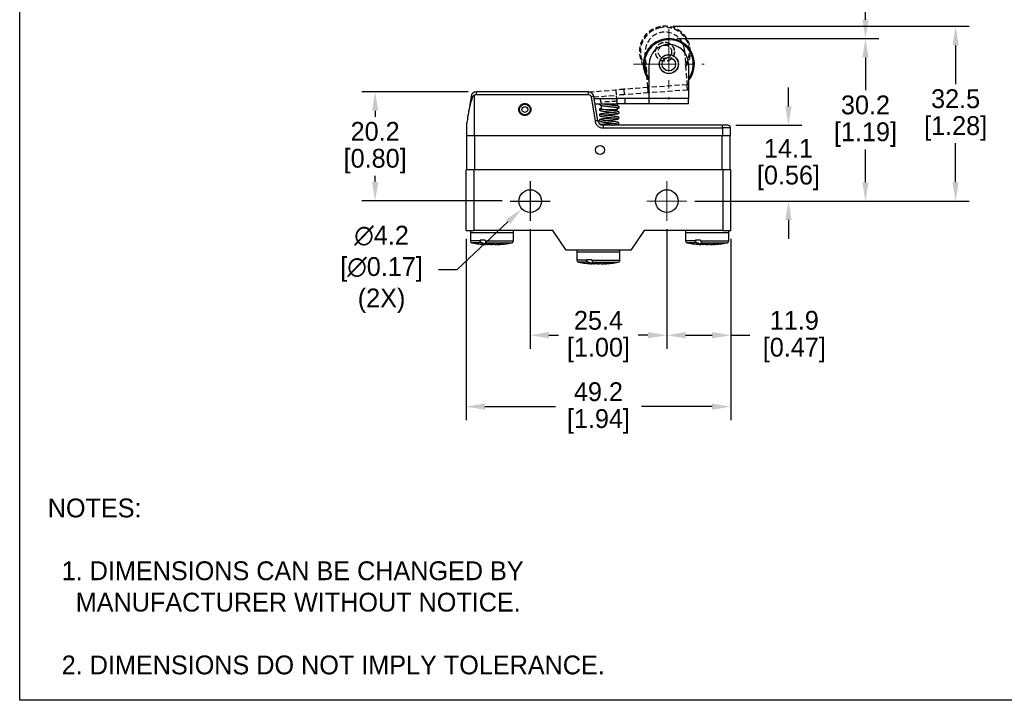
# Model space of a CAD drawing. Header units: inches. Extents: x 0 to 279, y 0 to 216.
# Tile 1 of 3: x 0 to 183, y 0 to 127. Entities that reach past the tile are written whole.
import ezdxf
from ezdxf import colors
from ezdxf.entities.mleader import LeaderData, LeaderLine
from ezdxf.math import Vec2, Vec3

# ---------------------------------------------------------------- set-up
doc = ezdxf.new("R2010")
doc.units = ezdxf.units.IN
doc.header["$LTSCALE"] = 10
doc.header["$MEASUREMENT"] = 0
for name, pattern in [('CENTER', [2, 1.25, -0.25, 0.25, -0.25]), ('CENTERX2', [20.32, 12.7, -2.54, 2.54, -2.54]), ('HIDDEN', [0.375, 0.25, -0.125])]:
    doc.linetypes.add(name, pattern=pattern)
for name, color, linetype in [('CENTER', 40, 'CENTER'), ('DIMENSIONS', 140, 'Continuous'), ('HIDDEN', 102, 'HIDDEN'), ('TEXT', 140, 'Continuous')]:
    doc.layers.add(name, color=color, linetype=linetype)
doc.dimstyles.get("Standard").update_dxf_attribs({"dimtxt": 3.5, "dimasz": 3.5, "dimexe": 2.5, "dimexo": 1.5, "dimgap": 1, "dimtad": 0, "dimtih": 1, "dimtoh": 1, "dimdec": 1, "dimzin": 0, "dimdsep": 46, "dimtxsty": 'Standard', "dimcen": 0, "dimadec": 0, "dimazin": 0, "dimtfac": 1, "dimtdec": 1, "dimtofl": 0, "dimtmove": 0, "dimatfit": 3, "dimfxl": 0, "dimtolj": 1, "dimtzin": 0, "dimarcsym": 0})

# ---------------------------------------------------------------- blocks, each defined once
blk = doc.blocks.new('*D23')
at = {"layer": 'DEFPOINTS', "color": 0}
for p in [(120.61, 123), (157.14, 123), (123.93, 92.8)]:
    blk.add_point(p, dxfattribs=at)
at = {"layer": 'DIMENSIONS', "color": 0, "lineweight": -2}
for p, q in [((122.11, 123), (159.64, 123)), ((157.14, 119.5), (157.14, 113.4)), ((157.14, 96.3), (157.14, 102.4)), ((125.43, 92.8), (159.64, 92.8))]:
    blk.add_line(p, q, dxfattribs=at)
at = {"layer": 'DIMENSIONS', "color": 0}
for points in [[(156.56, 119.5), (157.73, 119.5), (157.14, 123)], [(156.56, 96.3), (157.73, 96.3), (157.14, 92.8)]]:
    blk.add_solid(points, dxfattribs=at)
at = {"layer": 'DIMENSIONS', "color": 0, "char_height": 3.5, "attachment_point": 5}
for s, insert in [('\\A1;30.2', (157.14, 110.65)), ('\\A1;[1.19]', (157.14, 105.15))]:
    blk.add_mtext(s, dxfattribs=dict(at, insert=insert))
blk = doc.blocks.new('*D24')
at = {"layer": 'DEFPOINTS', "color": 0}
for p in [(119.88, 125.3), (173.89, 125.3), (123.93, 92.8)]:
    blk.add_point(p, dxfattribs=at)
at = {"layer": 'DIMENSIONS', "color": 0, "lineweight": -2}
for p, q in [((121.38, 125.3), (176.39, 125.3)), ((173.89, 121.8), (173.89, 114.55)), ((173.89, 96.3), (173.89, 103.55)), ((125.43, 92.8), (176.39, 92.8))]:
    blk.add_line(p, q, dxfattribs=at)
at = {"layer": 'DIMENSIONS', "color": 0}
for points in [[(173.31, 121.8), (174.47, 121.8), (173.89, 125.3)], [(173.31, 96.3), (174.47, 96.3), (173.89, 92.8)]]:
    blk.add_solid(points, dxfattribs=at)
at = {"layer": 'DIMENSIONS', "color": 0, "char_height": 3.5, "attachment_point": 5}
for s, insert in [('\\A1;32.5', (173.89, 111.8)), ('\\A1;[1.28]', (173.89, 106.3))]:
    blk.add_mtext(s, dxfattribs=dict(at, insert=insert))
blk = doc.blocks.new('*D25')
at = {"layer": 'DEFPOINTS', "color": 0}
for p in [(131.56, 106.9), (142.83, 106.9), (123.93, 92.8)]:
    blk.add_point(p, dxfattribs=at)
at = {"layer": 'DIMENSIONS', "color": 0, "lineweight": -2}
for p, q in [((142.83, 110.4), (142.83, 113.9)), ((133.06, 106.9), (145.33, 106.9)), ((125.43, 92.8), (145.33, 92.8)), ((142.83, 89.3), (142.83, 85.8))]:
    blk.add_line(p, q, dxfattribs=at)
at = {"layer": 'DIMENSIONS', "color": 0}
for points in [[(142.24, 110.4), (143.41, 110.4), (142.83, 106.9)], [(142.24, 89.3), (143.41, 89.3), (142.83, 92.8)]]:
    blk.add_solid(points, dxfattribs=at)
at = {"layer": 'DIMENSIONS', "color": 0, "char_height": 3.5, "attachment_point": 5}
for s, insert in [('\\A1;14.1', (142.83, 102.6)), ('\\A1;[0.56]', (142.83, 97.1))]:
    blk.add_mtext(s, dxfattribs=dict(at, insert=insert))
blk = doc.blocks.new('*D26')
at = {"layer": 'DEFPOINTS', "color": 0}
for p in [(120.23, 89.1), (132.13, 87.3), (132.13, 67.86)]:
    blk.add_point(p, dxfattribs=at)
at = {"layer": 'DIMENSIONS', "color": 0, "lineweight": -2}
for p, q in [((120.23, 87.6), (120.23, 65.36)), ((132.13, 85.8), (132.13, 65.36)), ((123.73, 67.86), (128.63, 67.86)), ((132.13, 67.86), (135.63, 67.86))]:
    blk.add_line(p, q, dxfattribs=at)
at = {"layer": 'DIMENSIONS', "color": 0}
for points in [[(123.73, 68.45), (123.73, 67.28), (120.23, 67.86)], [(128.63, 68.45), (128.63, 67.28), (132.13, 67.86)]]:
    blk.add_solid(points, dxfattribs=at)
at = {"layer": 'DIMENSIONS', "color": 0, "char_height": 3.5, "attachment_point": 5}
for s, insert in [('\\A1;11.9', (143.92, 70.61)), ('\\A1;[0.47]', (143.92, 65.11))]:
    blk.add_mtext(s, dxfattribs=dict(at, insert=insert))
blk = doc.blocks.new('*D27')
at = {"layer": 'DEFPOINTS', "color": 0}
for p in [(94.83, 89.1), (120.23, 89.1), (120.23, 67.86)]:
    blk.add_point(p, dxfattribs=at)
at = {"layer": 'DIMENSIONS', "color": 0, "lineweight": -2}
for p, q in [((94.83, 87.6), (94.83, 65.36)), ((120.23, 87.6), (120.23, 65.36)), ((98.33, 67.86), (100.11, 67.86)), ((116.73, 67.86), (114.94, 67.86))]:
    blk.add_line(p, q, dxfattribs=at)
at = {"layer": 'DIMENSIONS', "color": 0}
for points in [[(98.33, 68.45), (98.33, 67.28), (94.83, 67.86)], [(116.73, 68.45), (116.73, 67.28), (120.23, 67.86)]]:
    blk.add_solid(points, dxfattribs=at)
at = {"layer": 'DIMENSIONS', "color": 0, "char_height": 3.5, "attachment_point": 5}
for s, insert in [('\\A1;25.4', (107.53, 70.61)), ('\\A1;[1.00]', (107.53, 65.11))]:
    blk.add_mtext(s, dxfattribs=dict(at, insert=insert))
blk = doc.blocks.new('*D28')
at = {"layer": 'DEFPOINTS', "color": 0}
for p in [(82.93, 87.3), (132.13, 87.3), (132.13, 54.59)]:
    blk.add_point(p, dxfattribs=at)
at = {"layer": 'DIMENSIONS', "color": 0, "lineweight": -2}
for p, q in [((82.93, 85.8), (82.93, 52.09)), ((132.13, 85.8), (132.13, 52.09)), ((86.43, 54.59), (99.53, 54.59)), ((128.63, 54.59), (115.53, 54.59))]:
    blk.add_line(p, q, dxfattribs=at)
at = {"layer": 'DIMENSIONS', "color": 0}
for points in [[(86.43, 55.17), (86.43, 54.01), (82.93, 54.59)], [(128.63, 55.17), (128.63, 54.01), (132.13, 54.59)]]:
    blk.add_solid(points, dxfattribs=at)
at = {"layer": 'DIMENSIONS', "color": 0, "char_height": 3.5, "attachment_point": 5}
for s, insert in [('\\A1;49.2', (107.53, 57.34)), ('\\A1;[1.94]', (107.53, 51.84))]:
    blk.add_mtext(s, dxfattribs=dict(at, insert=insert))
blk = doc.blocks.new('*D29')
at = {"layer": 'DEFPOINTS', "color": 0}
for p in [(66.04, 113.1), (84.84, 113.1), (91.13, 92.86)]:
    blk.add_point(p, dxfattribs=at)
at = {"layer": 'DIMENSIONS', "color": 0, "lineweight": -2}
for p, q in [((83.34, 113.1), (63.54, 113.1)), ((66.04, 109.6), (66.04, 108.48)), ((66.04, 96.36), (66.04, 97.48)), ((89.63, 92.86), (63.54, 92.86))]:
    blk.add_line(p, q, dxfattribs=at)
at = {"layer": 'DIMENSIONS', "color": 0}
for points in [[(65.46, 109.6), (66.63, 109.6), (66.04, 113.1)], [(65.46, 96.36), (66.63, 96.36), (66.04, 92.86)]]:
    blk.add_solid(points, dxfattribs=at)
at = {"layer": 'DIMENSIONS', "color": 0, "char_height": 3.5, "attachment_point": 5}
for s, insert in [('\\A1;20.2', (66.04, 105.73)), ('\\A1;[0.80]', (66.04, 100.23))]:
    blk.add_mtext(s, dxfattribs=dict(at, insert=insert))
blk = doc.blocks.new('*D30')
at = {"layer": 'DEFPOINTS', "color": 0}
for p in [(96.36, 94.24), (93.29, 91.36)]:
    blk.add_point(p, dxfattribs=at)
at = {"layer": 'DIMENSIONS', "color": 0, "lineweight": -2}
for p, q in [((81.29, 80.1), (90.74, 88.97)), ((77.79, 80.1), (81.29, 80.1))]:
    blk.add_line(p, q, dxfattribs=at)
at = {"layer": 'DIMENSIONS', "color": 0}
blk.add_solid([(90.34, 89.4), (91.14, 88.54), (93.29, 91.36)], dxfattribs=at)
at = {"layer": 'DIMENSIONS', "color": 0, "insert": (66.58, 80.1), "char_height": 3.5, "attachment_point": 5}
blk.add_mtext('\\A1; ∅4.2\\P [∅0.17]\\P (2X)', dxfattribs=at)

msp = doc.modelspace()

# ---------------------------------------------------------------- linework, layer by layer
at = {"color": 40, "linetype": 'CENTERX2', "lineweight": 18, "ltscale": 0.0625}
for p, q in [((120.61, 124.81), (120.61, 111.7)), ((114.05, 118.25), (127.16, 118.25))]:
    msp.add_line(p, q, dxfattribs=at)
for p, q in [((116.95, 111.85), (116.96, 118.25)), ((124.26, 118.25), (124.25, 111.85)), ((83.86, 112.26), (83.37, 109.27)), ((84.49, 104.9), (84.49, 112.46)), ((105.67, 113.1), (84.84, 113.1)), ((84.84, 113.1), (84.84, 112.6)), ((84.84, 112.6), (105.67, 112.6)), ((105.67, 112.6), (105.67, 113.1)), ((106.17, 112.18), (106.9, 107.66)), ((107.39, 107.74), (106.66, 112.26)), ((106.73, 111.86), (110.95, 111.85)), ((110.95, 111.85), (110.95, 110.85)), ((112.45, 111.85), (112.45, 110.85)), ((116.95, 111.85), (112.45, 111.85)), ((124.25, 111.85), (116.95, 111.85)), ((106.89, 110.86), (110.95, 110.85)), ((107.94, 109.89), (107.95, 109.89)), ((108.05, 110.56), (108.05, 109.87)), ((111.05, 110.47), (111.05, 110.85)), ((111.05, 109.75), (111.05, 110.16)), ((116.95, 110.85), (112.45, 110.85)), ((124.25, 110.85), (116.95, 110.85)), ((82.99, 106.86), (82.99, 104.9)), ((130.56, 106.9), (108.38, 106.9)), ((108.38, 106.9), (108.38, 106.4)), ((108.38, 106.4), (130.56, 106.4)), ((130.56, 106.4), (130.56, 106.9)), ((130.56, 106.4), (130.56, 104.9)), ((132.06, 106.4), (130.56, 106.4)), ((132.06, 104.9), (132.06, 106.4)), ((84.49, 104.9), (82.99, 104.9)), ((83.03, 104.9), (83.03, 98.6)), ((130.56, 104.9), (84.49, 104.9)), ((84.53, 104.9), (84.53, 98.6)), ((130.53, 98.6), (130.53, 104.9)), ((132.06, 104.9), (130.56, 104.9)), ((132.03, 98.6), (132.03, 104.9)), ((82.93, 87.3), (82.93, 98.6)), ((84.43, 98.6), (82.93, 98.6)), ((84.43, 87.3), (84.43, 98.6)), ((130.63, 98.6), (84.43, 98.6)), ((130.63, 98.6), (130.63, 87.3)), ((132.13, 98.6), (130.63, 98.6)), ((132.13, 87.3), (132.13, 98.6)), ((82.93, 87.3), (84.43, 87.3)), ((83.73, 87.3), (83.73, 86.9)), ((83.73, 86.9), (83.73, 85.43)), ((87.73, 86.9), (83.73, 86.9)), ((91.73, 86.9), (83.73, 86.9)), ((99.04, 87.3), (84.43, 87.3)), ((91.73, 86.9), (87.73, 86.9)), ((91.73, 86.9), (91.73, 87.3)), ((91.73, 85.43), (91.73, 86.9)), ((101.53, 83.7), (99.04, 87.3)), ((116.04, 87.3), (113.53, 83.7)), ((130.63, 87.3), (116.04, 87.3)), ((123.73, 87.3), (123.73, 86.9)), ((123.73, 86.9), (123.73, 85.43)), ((127.73, 86.9), (123.73, 86.9)), ((131.73, 86.9), (123.73, 86.9)), ((131.73, 86.9), (127.73, 86.9)), ((130.63, 87.3), (132.13, 87.3)), ((131.73, 86.9), (131.73, 87.3)), ((131.73, 85.43), (131.73, 86.9)), ((85.55, 85.43), (83.73, 85.43)), ((85.67, 85.03), (84.05, 85.03)), ((86.51, 85.5), (85.55, 85.5)), ((86.51, 85.43), (91.73, 85.43)), ((86.79, 84.72), (86.55, 84.74)), ((86.67, 85.03), (91.4, 85.03)), ((86.95, 84.92), (86.95, 84.77)), ((87.22, 84.72), (86.97, 84.74)), ((86.98, 84.76), (86.98, 84.91)), ((87.2, 84.77), (86.98, 84.78)), ((87.2, 84.84), (87.2, 84.77)), ((87.72, 84.74), (87.55, 84.72)), ((87.86, 84.76), (87.84, 84.75)), ((88.9, 84.74), (88.67, 84.72)), ((89.7, 84.79), (88.9, 84.74)), ((89.27, 84.79), (89.7, 84.79)), ((125.55, 85.43), (123.73, 85.43)), ((125.67, 85.03), (124.05, 85.03)), ((126.51, 85.5), (125.55, 85.5)), ((126.51, 85.43), (131.73, 85.43)), ((126.79, 84.72), (126.55, 84.74)), ((126.67, 85.03), (131.4, 85.03)), ((126.95, 84.92), (126.95, 84.77)), ((127.22, 84.72), (126.97, 84.74)), ((126.98, 84.76), (126.98, 84.91)), ((127.2, 84.77), (126.98, 84.78)), ((127.2, 84.84), (127.2, 84.77)), ((127.72, 84.74), (127.55, 84.72)), ((128.9, 84.74), (128.67, 84.72)), ((129.7, 84.79), (128.9, 84.74)), ((129.27, 84.79), (129.7, 84.79)), ((113.53, 83.7), (101.53, 83.7)), ((103.53, 83.7), (103.53, 83.3)), ((103.53, 83.3), (103.53, 81.83)), ((107.53, 83.3), (103.53, 83.3)), ((111.53, 83.3), (103.53, 83.3)), ((111.53, 83.3), (107.53, 83.3)), ((111.53, 83.3), (111.53, 83.7)), ((111.53, 81.83), (111.53, 83.3)), ((105.35, 81.83), (103.53, 81.83)), ((105.47, 81.43), (103.85, 81.43)), ((106.31, 81.9), (105.35, 81.9)), ((106.31, 81.83), (111.53, 81.83)), ((106.59, 81.12), (106.35, 81.14)), ((106.47, 81.43), (111.2, 81.43)), ((106.75, 81.32), (106.75, 81.17)), ((107.02, 81.12), (106.77, 81.14)), ((106.78, 81.16), (106.78, 81.31)), ((107, 81.17), (106.78, 81.18)), ((107, 81.24), (107, 81.17)), ((107.52, 81.14), (107.35, 81.12)), ((108.7, 81.14), (108.47, 81.12)), ((109.5, 81.19), (108.7, 81.14)), ((109.07, 81.19), (109.5, 81.19))]:
    msp.add_line(p, q)
at = {"color": 40, "linetype": 'CENTERX2', "lineweight": 18}
for p, q in [((120.23, 96.5), (120.23, 89.1)), ((116.53, 92.8), (123.93, 92.8))]:
    msp.add_line(p, q, dxfattribs=at)
at = {"flags": 128}
for points in [[(83.86, 112.26), (83.86, 112.26), (83.88, 112.26), (83.9, 112.25), (83.94, 112.25), (83.99, 112.24), (84.04, 112.23), (84.1, 112.22), (84.17, 112.21)], [(106.66, 112.26), (106.65, 112.26), (106.62, 112.25), (106.58, 112.25), (106.52, 112.24), (106.44, 112.23), (106.36, 112.21), (106.26, 112.2), (106.17, 112.18)], [(112.45, 111.85), (112.42, 111.85), (112.34, 111.85), (112.2, 111.85), (112.01, 111.85), (111.79, 111.85), (111.53, 111.85), (111.25, 111.85), (110.95, 111.85)], [(116.95, 110.85), (116.95, 110.87), (116.95, 110.93), (116.95, 111.02), (116.95, 111.15), (116.95, 111.3), (116.95, 111.47), (116.95, 111.66), (116.95, 111.85)], [(124.25, 110.85), (124.25, 110.87), (124.25, 110.93), (124.25, 111.02), (124.25, 111.14), (124.25, 111.29), (124.25, 111.47), (124.25, 111.66), (124.25, 111.85)], [(112.45, 110.85), (112.42, 110.85), (112.34, 110.85), (112.2, 110.85), (112.01, 110.85), (111.79, 110.85), (111.53, 110.85), (111.25, 110.85), (110.95, 110.85)], [(83.37, 109.27), (83.3, 108.8), (83.23, 108.37), (83.17, 108), (83.12, 107.68), (83.07, 107.41), (83.04, 107.19), (83.01, 107.04), (83, 106.94)], [(111.05, 109.75), (111.05, 109.75), (111, 109.75), (110.9, 109.75), (110.75, 109.75), (110.56, 109.75), (110.34, 109.75), (110.09, 109.75), (109.83, 109.75), (109.55, 109.75), (109.28, 109.75), (109.01, 109.75), (108.76, 109.75), (108.76, 109.75)], [(107.39, 107.74), (107.38, 107.74), (107.35, 107.74), (107.31, 107.73), (107.25, 107.72), (107.17, 107.71), (107.09, 107.69), (106.99, 107.68), (106.9, 107.66)], [(87.22, 84.72), (87.21, 84.72), (87.21, 84.72), (87.2, 84.73), (87.2, 84.73), (87.2, 84.74), (87.2, 84.75), (87.2, 84.76), (87.2, 84.77)], [(88.65, 84.74), (88.65, 84.73), (88.65, 84.73), (88.66, 84.72), (88.66, 84.72), (88.67, 84.72)], [(127.22, 84.72), (127.21, 84.72), (127.21, 84.72), (127.2, 84.73), (127.2, 84.73), (127.2, 84.74), (127.2, 84.75), (127.2, 84.76), (127.2, 84.77)], [(128.65, 84.74), (128.65, 84.73), (128.65, 84.73), (128.66, 84.72), (128.66, 84.72), (128.67, 84.72)], [(107.02, 81.12), (107.01, 81.12), (107.01, 81.12), (107, 81.13), (107, 81.13), (107, 81.14), (107, 81.15), (107, 81.16), (107, 81.17)], [(108.45, 81.14), (108.45, 81.13), (108.45, 81.13), (108.46, 81.12), (108.46, 81.12), (108.47, 81.12)]]:
    msp.add_lwpolyline(points, dxfattribs=at)
for centre, radius in [((120.61, 118.25), 1.78), ((120.61, 118.25), 1.75), ((120.61, 118.25), 1.25), ((93.85, 109.81), 1), ((93.85, 109.81), 0.548), ((107.83, 102.3), 0.85), ((94.83, 92.8), 2.1), ((120.23, 92.8), 2.1)]:
    msp.add_circle(centre, radius)
for centre, radius, start, end in [((120.61, 118.25), 4.75, 96.2728, 219.7697), ((120.61, 118.25), 4.55, 96.2728, 216.6415), ((120.61, 118.25), 4.75, 320.1943, 96.2728), ((120.61, 118.25), 4.55, 323.3225, 96.2728), ((120.61, 118.25), 3.65, 359.982, 179.982), ((84.84, 112.1), 1, 90, 170.8377), ((105.67, 112.1), 1, 9.1623, 90), ((108.38, 107.9), 1, 189.1623, 270), ((131.56, 106.4), 0.5, 0, 90), ((87.58, 103.59), 18.89, 259.244, 266.898), ((85.67, 85.09), 0.0519, 271.5247, 357.0019), ((86.9, 84.77), 0.0484, 271.6421, 1.8404), ((87.55, 84.76), 0.0468, 271.4148, 3.8331), ((87.88, 103.59), 18.89, 273.1043, 280.756), ((127.58, 103.59), 18.89, 259.244, 266.898), ((125.67, 85.09), 0.0518, 271.5225, 357.0041), ((126.9, 84.77), 0.0484, 271.6435, 1.8412), ((127.55, 84.76), 0.0468, 271.4148, 3.8331), ((127.88, 103.59), 18.89, 273.1043, 280.756), ((107.38, 99.99), 18.89, 259.244, 266.898), ((105.47, 81.49), 0.0519, 271.5232, 357.0027), ((106.7, 81.17), 0.0484, 271.6422, 1.8416), ((107.35, 81.16), 0.0468, 271.4145, 3.8336), ((107.68, 99.99), 18.89, 273.1043, 280.756)]:
    msp.add_arc(centre, radius, start, end)
for points, knots in [([(84.17, 112.21), (84.05, 111.9), (83.83, 111.26), (83.56, 110.28), (83.43, 109.61), (83.37, 109.27)], [0, 0, 0, 0, 0.324219, 0.66117, 1, 1, 1, 1]), ([(84.49, 112.46), (84.46, 112.45), (84.39, 112.43), (84.29, 112.38), (84.21, 112.31), (84.18, 112.24), (84.17, 112.21)], [0, 0, 0, 0, 0.258028, 0.500398, 0.756369, 1, 1, 1, 1]), ([(84.49, 112.46), (84.54, 112.5), (84.65, 112.58), (84.78, 112.59), (84.84, 112.6)], [0, 0, 0, 0, 0.499997, 1, 1, 1, 1]), ([(105.67, 112.6), (105.73, 112.6), (105.85, 112.58), (106.01, 112.49), (106.12, 112.35), (106.15, 112.24), (106.17, 112.18)], [0, 0, 0, 0, 0.24206, 0.5, 0.757941, 1, 1, 1, 1]), ([(92.73, 109.81), (92.74, 109.67), (92.76, 109.45), (92.9, 109.19), (93.05, 109.01), (93.23, 108.86), (93.49, 108.73), (93.85, 108.66), (94.21, 108.73), (94.47, 108.86), (94.65, 109.01), (94.8, 109.19), (94.93, 109.45), (95, 109.81), (94.93, 110.17), (94.8, 110.43), (94.65, 110.61), (94.47, 110.76), (94.21, 110.89), (93.85, 110.96), (93.49, 110.89), (93.23, 110.76), (93.05, 110.61), (92.9, 110.43), (92.76, 110.17), (92.74, 109.95), (92.73, 109.81)], [0, 0, 0, 0, 0.0598608, 0.0923924, 0.1250001, 0.1575317, 0.1901394, 0.2500002, 0.3098608, 0.3423925, 0.3750001, 0.4075319, 0.4401395, 0.5000003, 0.5598608, 0.5923924, 0.6250002, 0.6575318, 0.6901394, 0.7500001, 0.8098609, 0.8423924, 0.8750001, 0.9075318, 0.9401395, 1, 1, 1, 1]), ([(107.91, 109.98), (107.87, 109.97), (107.81, 109.95), (107.75, 109.9), (107.72, 109.84), (107.71, 109.79), (107.73, 109.72), (107.79, 109.63), (107.87, 109.61), (107.93, 109.59)], [0, 0, 0, 0, 0.191501, 0.319651, 0.3606, 0.479667, 0.579688, 0.703114, 1, 1, 1, 1]), ([(107.75, 110.86), (107.74, 110.84), (107.73, 110.8), (107.74, 110.73), (107.8, 110.64), (107.87, 110.62), (107.92, 110.6)], [0, 0, 0, 0, 0.122826, 0.353735, 0.580783, 1, 1, 1, 1]), ([(108.05, 110.01), (108.01, 110.01), (107.91, 109.99), (107.84, 109.96), (107.84, 109.94), (107.84, 109.93)], [0, 0, 0, 0, 0.2818098, 0.687801, 1, 1, 1, 1]), ([(107.85, 110.65), (107.85, 110.64), (107.86, 110.62), (107.95, 110.59), (108.08, 110.55), (108.27, 110.52), (108.51, 110.49), (108.79, 110.45), (109.1, 110.41), (109.43, 110.38), (109.77, 110.34), (110.1, 110.3), (110.41, 110.27), (110.69, 110.23), (110.92, 110.19), (111.09, 110.16), (111.19, 110.12), (111.19, 110.1), (111.2, 110.09)], [0, 0, 0, 0, 0.05807, 0.116809, 0.176197, 0.236243, 0.296942, 0.358289, 0.420288, 0.482929, 0.546218, 0.610139, 0.674689, 0.739856, 0.805632, 0.872004, 0.93897, 1, 1, 1, 1]), ([(108.56, 108.78), (108.59, 108.78), (108.72, 108.8), (109.03, 108.82), (109.47, 108.86), (109.95, 108.9), (110.43, 108.94), (110.81, 108.98), (111.08, 109.02), (111.24, 109.07), (111.32, 109.11), (111.37, 109.21), (111.37, 109.28), (111.34, 109.33), (111.31, 109.38), (111.24, 109.41), (111.14, 109.45), (110.97, 109.49), (110.76, 109.52), (110.53, 109.55), (110.25, 109.59), (109.9, 109.63), (109.51, 109.67), (109.09, 109.72), (108.67, 109.77), (108.29, 109.82), (108.06, 109.86), (107.94, 109.9), (107.91, 109.91), (107.9, 109.92)], [0, 0, 0, 0, 0.0131829, 0.058959, 0.1083077, 0.1614733, 0.2184858, 0.2763677, 0.3265588, 0.3687673, 0.4028103, 0.4169971, 0.4284798, 0.4364004, 0.4447576, 0.4667838, 0.500965, 0.5480223, 0.5767983, 0.6092915, 0.645468, 0.6853113, 0.7287912, 0.7758893, 0.826569, 0.8808049, 0.9385578, 0.9688399, 1, 1, 1, 1]), ([(111.27, 110.38), (111.27, 110.39), (111.26, 110.41), (111.18, 110.44), (111.06, 110.47), (110.87, 110.51), (110.64, 110.54), (110.37, 110.57), (110.06, 110.61), (109.73, 110.65), (109.39, 110.68), (109.06, 110.72), (108.74, 110.76), (108.46, 110.8), (108.25, 110.83), (108.16, 110.85), (108.12, 110.86)], [0, 0, 0, 0, 0.065202, 0.13468, 0.204923, 0.275944, 0.347718, 0.420267, 0.49357, 0.56764, 0.642466, 0.71805, 0.794376, 0.871444, 0.949231, 1, 1, 1, 1]), ([(111.05, 110.02), (111.06, 110.02), (111.13, 110.03), (111.22, 110.05), (111.24, 110.08), (111.26, 110.09)], [0, 0, 0, 0, 0.045366, 0.519412, 1, 1, 1, 1]), ([(111.18, 110.05), (111.22, 110.06), (111.28, 110.07), (111.36, 110.14), (111.39, 110.22), (111.38, 110.3), (111.32, 110.39), (111.24, 110.41), (111.2, 110.43)], [0, 0, 0, 0, 0.225441, 0.350699, 0.4840593, 0.621038, 0.7550054, 1, 1, 1, 1]), ([(110.5, 108.25), (110.4, 108.24), (110.19, 108.22), (109.82, 108.19), (109.41, 108.16), (108.97, 108.12), (108.61, 108.09), (108.34, 108.06), (108.12, 108.03), (107.95, 108), (107.84, 107.97), (107.78, 107.94), (107.72, 107.9), (107.68, 107.81), (107.7, 107.72), (107.74, 107.67), (107.8, 107.62), (107.91, 107.58), (108.13, 107.54), (108.41, 107.49), (108.76, 107.45), (109.19, 107.4), (109.66, 107.35), (110.14, 107.29), (110.56, 107.24), (110.86, 107.2), (111.03, 107.16), (111.06, 107.15), (111.07, 107.15)], [0, 0, 0, 0, 0.040457, 0.085566, 0.130709, 0.18066, 0.235567, 0.265001, 0.295316, 0.346993, 0.373718, 0.394232, 0.411163, 0.427623, 0.442671, 0.455748, 0.472498, 0.515871, 0.561135, 0.60665, 0.653504, 0.703611, 0.757017, 0.813706, 0.870375, 0.920984, 0.965287, 1, 1, 1, 1]), ([(110.51, 109.25), (110.49, 109.25), (110.37, 109.23), (110.09, 109.21), (109.69, 109.18), (109.26, 109.14), (108.82, 109.11), (108.46, 109.07), (108.22, 109.04), (108.02, 109.02), (107.88, 108.98), (107.8, 108.95), (107.73, 108.9), (107.7, 108.83), (107.7, 108.76), (107.72, 108.71), (107.75, 108.68), (107.79, 108.63), (107.9, 108.59), (108.1, 108.54), (108.42, 108.49), (108.86, 108.44), (109.35, 108.38), (109.82, 108.33), (110.24, 108.28), (110.59, 108.24), (110.86, 108.2), (111.01, 108.17), (111.08, 108.15), (111.08, 108.15), (111.08, 108.15)], [0, 0, 0, 0, 0.008607, 0.057431, 0.103011, 0.148801, 0.200526, 0.258375, 0.28975, 0.320117, 0.368569, 0.400793, 0.413384, 0.42734, 0.438849, 0.445943, 0.455169, 0.468833, 0.507259, 0.553918, 0.608419, 0.668657, 0.725796, 0.779003, 0.828305, 0.874555, 0.920257, 0.965406, 0.987378, 1, 1, 1, 1]), ([(107.85, 109.63), (107.88, 109.61), (107.93, 109.58), (108.19, 109.53), (108.5, 109.48), (108.85, 109.44), (109.2, 109.4), (109.52, 109.37), (109.8, 109.34), (110.1, 109.3), (110.41, 109.27), (110.72, 109.22), (110.95, 109.19), (111.07, 109.15), (111.08, 109.16), (111.08, 109.16)], [0, 0, 0, 0, 0.108649, 0.209046, 0.301241, 0.385295, 0.461263, 0.529179, 0.589082, 0.641002, 0.724151, 0.804251, 0.886322, 0.971779, 1, 1, 1, 1]), ([(108.55, 107.78), (108.6, 107.79), (108.78, 107.81), (109.18, 107.84), (109.67, 107.88), (110.14, 107.91), (110.53, 107.95), (110.81, 107.98), (111.01, 108.01), (111.15, 108.04), (111.24, 108.08), (111.3, 108.11), (111.32, 108.14), (111.35, 108.19), (111.36, 108.25), (111.33, 108.33), (111.27, 108.39), (111.2, 108.43), (111.07, 108.46), (110.9, 108.49), (110.68, 108.53), (110.35, 108.57), (109.93, 108.62), (109.52, 108.67), (109.11, 108.71), (108.71, 108.76), (108.41, 108.8), (108.21, 108.83), (108.06, 108.86), (107.98, 108.88), (107.98, 108.88), (107.98, 108.88)], [0, 0, 0, 0, 0.024263, 0.082221, 0.138145, 0.191338, 0.241789, 0.289993, 0.321876, 0.353805, 0.385299, 0.403537, 0.415581, 0.422677, 0.433094, 0.447097, 0.460169, 0.490665, 0.535358, 0.563143, 0.592948, 0.6487, 0.699418, 0.745215, 0.790398, 0.839068, 0.891119, 0.918442, 0.945462, 0.99052, 1, 1, 1, 1]), ([(83.03, 107.21), (83.02, 107.2), (83.02, 107.17), (83.01, 107.13), (83, 107.1), (83, 107.08), (82.99, 107.04), (82.99, 107.02), (82.99, 107)], [0, 0, 0, 0, 0.313541, 0.432971, 0.541847, 0.649973, 0.762188, 1, 1, 1, 1]), ([(82.99, 107.02), (82.99, 107.02), (82.99, 107.02), (82.99, 107.02), (82.99, 107), (82.99, 106.98), (82.99, 106.93), (82.99, 106.89), (82.99, 106.86)], [0, 0, 0, 0, 0.046097, 0.099866, 0.164955, 0.31905, 0.58219, 1, 1, 1, 1]), ([(83, 106.94), (82.99, 106.92), (82.99, 106.89), (82.99, 106.86), (82.99, 106.86)], [0, 0, 0, 0, 0.951474, 1, 1, 1, 1]), ([(106.9, 107.66), (106.91, 107.58), (106.95, 107.41), (107.06, 107.17), (107.21, 106.95), (107.4, 106.75), (107.62, 106.6), (107.94, 106.44), (108.21, 106.42), (108.38, 106.4)], [0, 0, 0, 0, 0.1210453, 0.2422109, 0.371206, 0.5004463, 0.6294421, 0.758682, 1, 1, 1, 1]), ([(109.96, 106.9), (110.06, 106.91), (110.29, 106.93), (110.6, 106.96), (110.89, 106.99), (111.1, 107.03), (111.22, 107.07), (111.29, 107.12), (111.34, 107.19), (111.34, 107.29), (111.29, 107.36), (111.25, 107.39), (111.2, 107.42), (111.08, 107.46), (110.84, 107.51), (110.48, 107.56), (110.06, 107.61), (109.63, 107.65), (109.23, 107.7), (108.84, 107.74), (108.47, 107.79), (108.17, 107.83), (108, 107.87), (107.94, 107.89), (107.95, 107.89), (107.95, 107.89)], [0.1703805, 0.1703805, 0.1703805, 0.1703805, 0.2063242, 0.252563, 0.2978174, 0.342789, 0.3855135, 0.4038237, 0.4207176, 0.4384318, 0.4532792, 0.4654048, 0.479921, 0.5187245, 0.5705554, 0.6270881, 0.6793305, 0.7273998, 0.7716797, 0.8172413, 0.8658055, 0.917249, 0.9642965, 0.9981177, 1, 1, 1, 1]), ([(110.48, 107.25), (110.43, 107.25), (110.27, 107.23), (109.94, 107.2), (109.53, 107.17), (109.12, 107.14), (108.71, 107.1), (108.33, 107.06), (108.08, 107.03), (107.97, 107.01), (107.94, 107)], [0, 0, 0, 0, 0.0293808, 0.0899125, 0.1456405, 0.2023949, 0.2634454, 0.3289082, 0.3965538, 0.4234529, 0.4234529, 0.4234529, 0.4234529]), ([(131.56, 106.9), (131.55, 106.9), (131.53, 106.9), (131.4, 106.9), (131.27, 106.9), (131.11, 106.9), (130.88, 106.9), (130.69, 106.9), (130.56, 106.9)], [0, 0, 0, 0, 0.239443, 0.36955, 0.499999, 0.630107, 0.760557, 1, 1, 1, 1]), ([(83.73, 85.46), (83.73, 85.41), (83.73, 85.3), (83.82, 85.16), (83.93, 85.07), (84.01, 85.04), (84.05, 85.03)], [0, 0, 0, 0, 0.269308, 0.558672, 0.786037, 1, 1, 1, 1]), ([(85.67, 85.03), (85.65, 85.05), (85.61, 85.08), (85.56, 85.18), (85.53, 85.31), (85.54, 85.41), (85.55, 85.46)], [0, 0, 0, 0, 0.272013, 0.497759, 0.7314, 1, 1, 1, 1]), ([(85.72, 85.08), (85.71, 85.09), (85.67, 85.12), (85.63, 85.2), (85.6, 85.32), (85.59, 85.41), (85.59, 85.46)], [0, 0, 0, 0, 0.231342, 0.463294, 0.704779, 1, 1, 1, 1]), ([(86.91, 84.72), (86.82, 84.73), (86.66, 84.74), (86.42, 84.79), (86.19, 84.84), (85.94, 84.92), (85.77, 84.99), (85.67, 85.03)], [0, 0, 0, 0, 0.196768, 0.389617, 0.581243, 0.771765, 1, 1, 1, 1]), ([(86.95, 84.77), (86.75, 84.79), (86.33, 84.84), (85.93, 85), (85.72, 85.08)], [0, 0, 0, 0, 0.50143, 1, 1, 1, 1]), ([(86.51, 85.46), (86.52, 85.41), (86.54, 85.31), (86.56, 85.18), (86.6, 85.11), (86.63, 85.06), (86.66, 85.04), (86.67, 85.03)], [0, 0, 0, 0, 0.268195, 0.501485, 0.703226, 0.842233, 1, 1, 1, 1]), ([(86.67, 85.03), (86.72, 85.01), (86.83, 84.97), (86.97, 84.91), (87.11, 84.87), (87.24, 84.83), (87.35, 84.8), (87.45, 84.78), (87.52, 84.77), (87.59, 84.76), (87.65, 84.75), (87.7, 84.74), (87.75, 84.73), (87.82, 84.73), (87.85, 84.72), (87.87, 84.72)], [0, 0, 0, 0, 0.132357, 0.252908, 0.361642, 0.458561, 0.572766, 0.635189, 0.693108, 0.746518, 0.795422, 0.839844, 0.865826, 0.913502, 1, 1, 1, 1]), ([(86.91, 84.72), (86.92, 84.72), (86.94, 84.71), (86.92, 84.71), (86.87, 84.72), (86.81, 84.72), (86.79, 84.72)], [0, 0, 0, 0, 0.250851, 0.50025, 0.749901, 1, 1, 1, 1]), ([(86.9, 84.72), (86.92, 84.72), (86.94, 84.72), (86.97, 84.73), (86.98, 84.75), (86.98, 84.76), (86.98, 84.76)], [0, 0, 0, 0, 0.331882, 0.724819, 0.877302, 1, 1, 1, 1]), ([(86.98, 84.76), (86.98, 84.77), (86.98, 84.77), (86.96, 84.77), (86.95, 84.77)], [0, 0, 0, 0, 0.499999, 1, 1, 1, 1]), ([(87.54, 84.77), (87.53, 84.77), (87.51, 84.76), (87.43, 84.76), (87.31, 84.77), (87.23, 84.77), (87.2, 84.77)], [0, 0, 0, 0, 0.043247, 0.360966, 0.679865, 1, 1, 1, 1]), ([(87.55, 84.72), (87.53, 84.72), (87.5, 84.71), (87.41, 84.71), (87.31, 84.72), (87.25, 84.72), (87.22, 84.72)], [0, 0, 0, 0, 0.25009, 0.499732, 0.749138, 1, 1, 1, 1]), ([(88.26, 84.72), (88.23, 84.72), (88.16, 84.71), (88.06, 84.71), (87.97, 84.71), (87.9, 84.71), (87.87, 84.72), (87.86, 84.72)], [0, 0, 0, 0, 0.21316, 0.426327, 0.639363, 0.852328, 1, 1, 1, 1]), ([(88.25, 84.72), (88.26, 84.72), (88.28, 84.72), (88.35, 84.72), (88.46, 84.73), (88.61, 84.74), (88.88, 84.75), (89.1, 84.78), (89.27, 84.79)], [0, 0, 0, 0, 0.028044, 0.074834, 0.227343, 0.35817, 0.501602, 1, 1, 1, 1]), ([(88.67, 84.72), (88.64, 84.72), (88.58, 84.72), (88.53, 84.71), (88.51, 84.71), (88.54, 84.72), (88.55, 84.72)], [0, 0, 0, 0, 0.2500987, 0.4997497, 0.749149, 1, 1, 1, 1]), ([(91.4, 85.03), (91.45, 85.05), (91.56, 85.08), (91.67, 85.2), (91.72, 85.33), (91.73, 85.42), (91.73, 85.46)], [0, 0, 0, 0, 0.27442, 0.565409, 0.790189, 1, 1, 1, 1]), ([(123.73, 85.46), (123.73, 85.41), (123.73, 85.3), (123.82, 85.16), (123.93, 85.07), (124.01, 85.04), (124.05, 85.03)], [0, 0, 0, 0, 0.269308, 0.558674, 0.786037, 1, 1, 1, 1]), ([(125.67, 85.03), (125.65, 85.05), (125.61, 85.08), (125.56, 85.18), (125.53, 85.31), (125.54, 85.41), (125.55, 85.46)], [0, 0, 0, 0, 0.272013, 0.497758, 0.7314, 1, 1, 1, 1]), ([(125.72, 85.08), (125.71, 85.09), (125.67, 85.12), (125.63, 85.2), (125.6, 85.32), (125.59, 85.41), (125.59, 85.46)], [0, 0, 0, 0, 0.231342, 0.463294, 0.704779, 1, 1, 1, 1]), ([(126.91, 84.72), (126.82, 84.73), (126.66, 84.74), (126.42, 84.79), (126.19, 84.84), (125.94, 84.92), (125.77, 84.99), (125.67, 85.03)], [0, 0, 0, 0, 0.196767, 0.389618, 0.581243, 0.771765, 1, 1, 1, 1]), ([(126.95, 84.77), (126.75, 84.79), (126.33, 84.84), (125.93, 85), (125.72, 85.08)], [0, 0, 0, 0, 0.50143, 1, 1, 1, 1]), ([(126.51, 85.46), (126.52, 85.41), (126.54, 85.31), (126.56, 85.18), (126.6, 85.11), (126.63, 85.06), (126.66, 85.04), (126.67, 85.03)], [0, 0, 0, 0, 0.2681953, 0.5014844, 0.703226, 0.8422328, 1, 1, 1, 1]), ([(126.67, 85.03), (126.72, 85.01), (126.83, 84.97), (126.97, 84.91), (127.11, 84.87), (127.24, 84.83), (127.35, 84.8), (127.45, 84.78), (127.52, 84.77), (127.59, 84.76), (127.65, 84.75), (127.7, 84.74), (127.75, 84.73), (127.82, 84.73), (127.85, 84.72), (127.87, 84.72)], [0, 0, 0, 0, 0.132357, 0.252908, 0.361642, 0.458561, 0.572767, 0.635189, 0.693109, 0.746518, 0.795422, 0.839844, 0.865826, 0.913502, 1, 1, 1, 1]), ([(126.91, 84.72), (126.92, 84.72), (126.94, 84.71), (126.92, 84.71), (126.87, 84.72), (126.81, 84.72), (126.79, 84.72)], [0, 0, 0, 0, 0.250851, 0.5002516, 0.7499038, 1, 1, 1, 1]), ([(126.9, 84.72), (126.92, 84.72), (126.94, 84.72), (126.97, 84.73), (126.98, 84.75), (126.98, 84.76), (126.98, 84.76)], [0, 0, 0, 0, 0.331877, 0.724821, 0.877302, 1, 1, 1, 1]), ([(126.98, 84.76), (126.98, 84.77), (126.98, 84.77), (126.96, 84.77), (126.95, 84.77)], [0, 0, 0, 0, 0.5, 1, 1, 1, 1]), ([(127.54, 84.77), (127.53, 84.77), (127.51, 84.76), (127.43, 84.76), (127.31, 84.77), (127.23, 84.77), (127.2, 84.77)], [0, 0, 0, 0, 0.043244, 0.360967, 0.679865, 1, 1, 1, 1]), ([(127.55, 84.72), (127.53, 84.72), (127.5, 84.71), (127.41, 84.71), (127.31, 84.72), (127.25, 84.72), (127.22, 84.72)], [0, 0, 0, 0, 0.250087, 0.499733, 0.749138, 1, 1, 1, 1]), ([(128.26, 84.72), (128.23, 84.72), (128.16, 84.71), (128.06, 84.71), (127.97, 84.71), (127.9, 84.71), (127.87, 84.72), (127.86, 84.72)], [0, 0, 0, 0, 0.2131639, 0.4263307, 0.6393622, 0.8523302, 1, 1, 1, 1]), ([(128.25, 84.72), (128.26, 84.72), (128.28, 84.72), (128.35, 84.72), (128.46, 84.73), (128.61, 84.74), (128.88, 84.75), (129.1, 84.78), (129.27, 84.79)], [0, 0, 0, 0, 0.028045, 0.074834, 0.227343, 0.35817, 0.501601, 1, 1, 1, 1]), ([(128.67, 84.72), (128.64, 84.72), (128.58, 84.72), (128.53, 84.71), (128.51, 84.71), (128.54, 84.72), (128.55, 84.72)], [0, 0, 0, 0, 0.2500987, 0.4997497, 0.749149, 1, 1, 1, 1]), ([(131.4, 85.03), (131.45, 85.05), (131.56, 85.08), (131.67, 85.2), (131.72, 85.33), (131.73, 85.42), (131.73, 85.46)], [0, 0, 0, 0, 0.27442, 0.565408, 0.79019, 1, 1, 1, 1]), ([(103.53, 81.86), (103.53, 81.81), (103.53, 81.7), (103.62, 81.56), (103.73, 81.47), (103.81, 81.44), (103.85, 81.43)], [0, 0, 0, 0, 0.269308, 0.558673, 0.786037, 1, 1, 1, 1]), ([(105.47, 81.43), (105.45, 81.45), (105.41, 81.48), (105.36, 81.58), (105.33, 81.71), (105.34, 81.81), (105.35, 81.86)], [0, 0, 0, 0, 0.272013, 0.497759, 0.7314, 1, 1, 1, 1]), ([(105.52, 81.48), (105.51, 81.49), (105.47, 81.52), (105.43, 81.6), (105.4, 81.72), (105.39, 81.81), (105.39, 81.86)], [0, 0, 0, 0, 0.231342, 0.463294, 0.704779, 1, 1, 1, 1]), ([(106.71, 81.12), (106.62, 81.13), (106.46, 81.14), (106.22, 81.19), (105.99, 81.24), (105.74, 81.32), (105.57, 81.39), (105.47, 81.43)], [0, 0, 0, 0, 0.1967674, 0.3896175, 0.581243, 0.7717652, 1, 1, 1, 1]), ([(106.75, 81.17), (106.55, 81.19), (106.13, 81.24), (105.73, 81.4), (105.52, 81.48)], [0, 0, 0, 0, 0.5014299, 1, 1, 1, 1]), ([(106.31, 81.86), (106.32, 81.81), (106.34, 81.71), (106.36, 81.58), (106.4, 81.51), (106.43, 81.46), (106.46, 81.44), (106.47, 81.43)], [0, 0, 0, 0, 0.268195, 0.501485, 0.703226, 0.842233, 1, 1, 1, 1]), ([(106.47, 81.43), (106.52, 81.41), (106.63, 81.37), (106.77, 81.31), (106.91, 81.27), (107.04, 81.23), (107.15, 81.2), (107.25, 81.18), (107.32, 81.17), (107.39, 81.16), (107.45, 81.15), (107.5, 81.14), (107.55, 81.13), (107.62, 81.13), (107.65, 81.12), (107.67, 81.12)], [0, 0, 0, 0, 0.132357, 0.252908, 0.361642, 0.458561, 0.572767, 0.635189, 0.693108, 0.746518, 0.795422, 0.839844, 0.865826, 0.913502, 1, 1, 1, 1]), ([(106.71, 81.12), (106.72, 81.12), (106.74, 81.11), (106.72, 81.11), (106.67, 81.12), (106.61, 81.12), (106.59, 81.12)], [0, 0, 0, 0, 0.250851, 0.500251, 0.749902, 1, 1, 1, 1]), ([(106.7, 81.12), (106.72, 81.12), (106.74, 81.12), (106.77, 81.13), (106.78, 81.15), (106.78, 81.16), (106.78, 81.16)], [0, 0, 0, 0, 0.331878, 0.72482, 0.877302, 1, 1, 1, 1]), ([(106.78, 81.16), (106.78, 81.17), (106.78, 81.17), (106.76, 81.17), (106.75, 81.17)], [0, 0, 0, 0, 0.5, 1, 1, 1, 1]), ([(107.34, 81.17), (107.33, 81.17), (107.31, 81.16), (107.23, 81.16), (107.11, 81.17), (107.03, 81.17), (107, 81.17)], [0, 0, 0, 0, 0.043245, 0.360967, 0.679863, 1, 1, 1, 1]), ([(107.35, 81.12), (107.33, 81.12), (107.3, 81.11), (107.21, 81.11), (107.11, 81.12), (107.05, 81.12), (107.02, 81.12)], [0, 0, 0, 0, 0.250088, 0.499734, 0.749139, 1, 1, 1, 1]), ([(108.06, 81.12), (108.03, 81.12), (107.96, 81.11), (107.86, 81.11), (107.77, 81.11), (107.7, 81.11), (107.67, 81.12), (107.66, 81.12)], [0, 0, 0, 0, 0.2131618, 0.4263296, 0.6393624, 0.8523295, 1, 1, 1, 1]), ([(108.05, 81.12), (108.06, 81.12), (108.08, 81.12), (108.15, 81.12), (108.26, 81.13), (108.41, 81.14), (108.68, 81.15), (108.9, 81.18), (109.07, 81.19)], [0, 0, 0, 0, 0.0280442, 0.0748341, 0.2273423, 0.3581697, 0.501602, 1, 1, 1, 1]), ([(108.47, 81.12), (108.44, 81.12), (108.38, 81.12), (108.33, 81.11), (108.31, 81.11), (108.34, 81.12), (108.35, 81.12)], [0, 0, 0, 0, 0.250098, 0.499749, 0.749149, 1, 1, 1, 1]), ([(111.2, 81.43), (111.25, 81.45), (111.36, 81.48), (111.47, 81.6), (111.52, 81.73), (111.53, 81.82), (111.53, 81.86)], [0, 0, 0, 0, 0.2744189, 0.565408, 0.7901893, 1, 1, 1, 1])]:
    msp.add_open_spline(points, degree=3, knots=knots)
at = {"layer": 'CENTER'}
for p, q in [((94.83, 96.5), (94.83, 89.1)), ((91.13, 92.8), (98.53, 92.8))]:
    msp.add_line(p, q, dxfattribs=at)
at = {"layer": 'DEFPOINTS'}
msp.add_lwpolyline([(0, 215.9), (279.4, 215.9), (279.4, 0), (0, 0)], close=True, dxfattribs=at)
at = {"layer": 'HIDDEN', "ltscale": 0.375}
for p, q in [((123.52, 120.81), (123.99, 114.43)), ((116.71, 113.9), (116.24, 120.28)), ((105.79, 113.09), (110.73, 113.46)), ((110.73, 113.46), (110.8, 112.46)), ((116.71, 113.9), (112.23, 113.57)), ((112.23, 113.57), (112.3, 112.57)), ((123.99, 114.43), (116.71, 113.9)), ((124.07, 113.43), (116.79, 112.9)), ((106.68, 112.16), (110.8, 112.46)), ((110.98, 111.37), (110.9, 112.47)), ((116.79, 112.9), (112.3, 112.57))]:
    msp.add_line(p, q, dxfattribs=at)
at = {"layer": 'HIDDEN', "ltscale": 0.375, "flags": 128}
for points in [[(112.23, 113.57), (112.2, 113.57), (112.11, 113.56), (111.97, 113.55), (111.79, 113.54), (111.56, 113.52), (111.3, 113.5), (111.02, 113.48), (110.73, 113.46)], [(116.79, 112.9), (116.79, 112.92), (116.78, 112.98), (116.77, 113.07), (116.77, 113.19), (116.75, 113.34), (116.74, 113.52), (116.73, 113.7), (116.71, 113.9)], [(124.07, 113.43), (124.07, 113.45), (124.06, 113.51), (124.05, 113.6), (124.05, 113.73), (124.03, 113.88), (124.02, 114.05), (124.01, 114.24), (123.99, 114.43)], [(110.98, 111.37), (110.98, 111.37), (110.93, 111.37), (110.83, 111.36), (110.68, 111.35), (110.49, 111.33), (110.27, 111.32), (110.03, 111.3), (109.76, 111.28), (109.49, 111.26), (109.21, 111.24), (108.95, 111.22), (107.99, 111.15), (107.91, 112.25)], [(112.3, 112.57), (112.27, 112.57), (112.18, 112.56), (112.05, 112.55), (111.86, 112.54), (111.63, 112.52), (111.38, 112.5), (111.09, 112.48), (110.8, 112.46)]]:
    msp.add_lwpolyline(points, dxfattribs=at)
at = {"layer": 'HIDDEN', "ltscale": 0.375}
for radius in [1.78, 1.75, 1.25]:
    msp.add_circle((119.88, 120.55), radius, dxfattribs=at)
for radius, start, end in [(4.75, 100.4907, 223.9876), (4.55, 100.4907, 220.8594), (4.75, 324.4122, 100.4907), (4.55, 327.5404, 100.4907), (3.65, 4.1999, 184.1999)]:
    msp.add_arc((119.88, 120.55), radius, start, end, dxfattribs=at)

# ---------------------------------------------------------------- texts
at = {"layer": 'TEXT', "insert": (5.21, 37.5), "char_height": 3.5, "attachment_point": 1}
msp.add_mtext_dynamic_manual_height_columns('NOTES:\\P\\P  1. DIMENSIONS CAN BE CHANGED BY      \\P    MANUFACTURER WITHOUT NOTICE.\\P\\P  2. DIMENSIONS DO NOT IMPLY TOLERANCE.', width=190.8823, gutter_width=1, heights=[0], dxfattribs=at)

# ---------------------------------------------------------------- dimensions: what is measured, and where the dimension line sits
at = {"layer": 'DIMENSIONS'}
for base, p1, p2, picture, middle in [((173.89, 125.3), (123.93, 92.8), (119.88, 125.3), '*D24', (173.89, 109.05)), ((157.14, 123), (123.93, 92.8), (120.61, 123), '*D23', (157.14, 107.9)), ((142.83, 106.9), (123.93, 92.8), (131.56, 106.9), '*D25', (142.83, 99.85)), ((66.04, 113.1), (91.13, 92.86), (84.84, 113.1), '*D29', (66.04, 102.98))]:
    dim = msp.add_linear_dim(base=base, p1=p1, p2=p2, angle=90, dimstyle='Standard', override={"dimpost": '\\X'}, dxfattribs=at)
    dim.commit()
    dim.dimension.update_dxf_attribs({"geometry": picture, "text_midpoint": middle})
dim = msp.add_diameter_dim_2p(p1=(96.36, 94.24), p2=(93.29, 91.36), text=' <>\\P (2X)', dimstyle='Standard', override={"dimpost": '\\X'}, dxfattribs=at)
dim.commit()
dim.dimension.update_dxf_attribs({"geometry": '*D30', "text_midpoint": (66.58, 80.1), "dimtype": 163})
for base, p1, p2, picture, middle in [((120.23, 67.86), (94.83, 89.1), (120.23, 89.1), '*D27', (107.53, 67.86)), ((132.13, 67.86), (120.23, 89.1), (132.13, 87.3), '*D26', (143.92, 67.86)), ((132.13, 54.59), (82.93, 87.3), (132.13, 87.3), '*D28', (107.53, 54.59))]:
    dim = msp.add_linear_dim(base=base, p1=p1, p2=p2, dimstyle='Standard', override={"dimpost": '\\X'}, dxfattribs=at)
    dim.commit()
    dim.dimension.update_dxf_attribs({"geometry": picture, "text_midpoint": middle})

# ---------------------------------------------------------------- leaders
ml = msp.add_multileader_mtext('Standard', dxfattribs=at)
ml.set_content('OPERATING POSITION', color=256)
ml.set_leader_properties()
ml.build(insert=Vec2(0, 0))
ml.multileader.update_dxf_attribs({"text_left_attachment_type": 2, "text_right_attachment_type": 2, "dogleg_length": 3, "arrow_head_size": 3.5})
ctx = ml.context
ctx.base_point, ctx.char_height, ctx.arrow_head_size, ctx.plane_origin = Vec3(91.81, 132.36), 3.5, 3.5, Vec3(157.14, 123)
ctx.left_attachment, ctx.right_attachment, ctx.text_align_type = 2, 2, 2
notes = []
notes.append((ctx, [(1, (1, 1, 0), (157.15, 132.36), (-1, 0), 3, [(0, [(157.14, 123)], 0, [])])]))
ctx.mtext.insert, ctx.mtext.alignment, ctx.mtext.flow_direction = Vec3(152.15, 134.11), 3, 5
for ctx, leaders in notes:
    for number, flags, end, landing, length, lines in leaders:
        leader = LeaderData()
        leader.index, (leader.has_last_leader_line, leader.has_dogleg_vector, leader.attachment_direction) = number, flags
        leader.last_leader_point, leader.dogleg_vector, leader.dogleg_length = Vec3(end), Vec3(landing), length
        for number, points, colour, breaks in lines:
            line = LeaderLine()
            line.index, line.vertices, line.color, line.breaks = number, Vec3.list(points), colors.encode_raw_color(colour), breaks
            leader.lines.append(line)
        ctx.leaders.append(leader)

doc.saveas('drawing.dxf')
